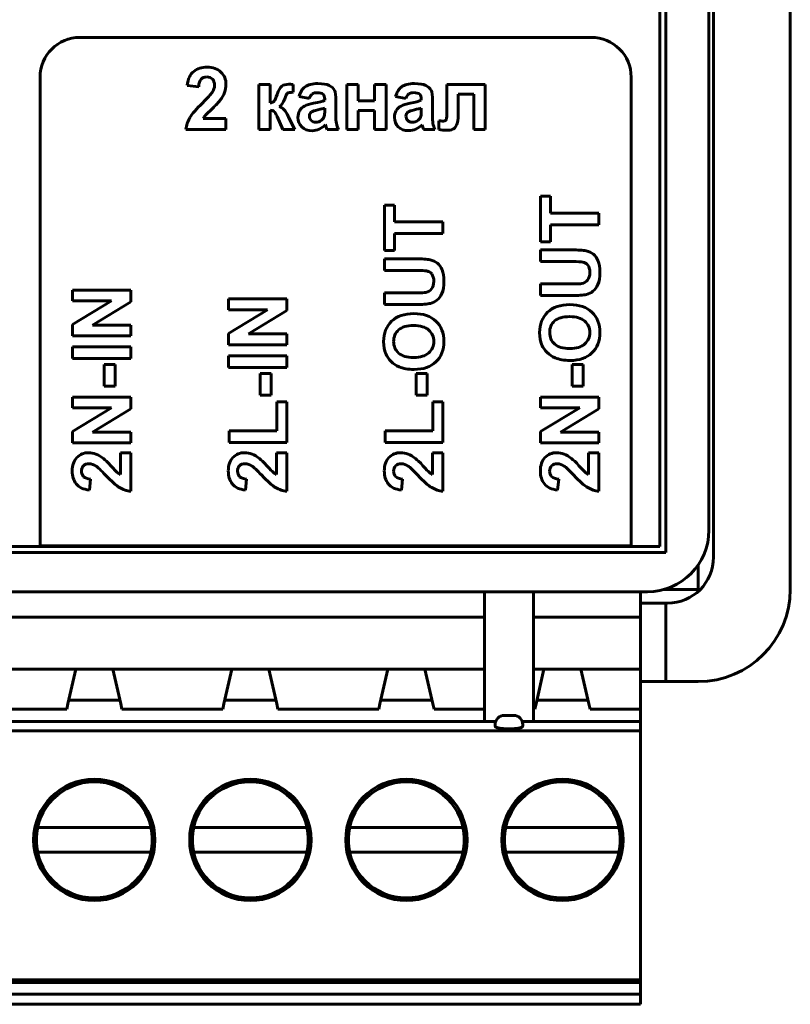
# Model space of a CAD drawing. Header units: millimetres. Extents: x -33 to 42, y -68 to 47.
# Tile 3 of 8: x 17 to 42, y -68 to -36. Entities that reach past the tile are written whole.
import ezdxf

# ---------------------------------------------------------------- set-up
doc = ezdxf.new("R2010")
doc.units = ezdxf.units.MM
doc.linetypes.add('K5LT_BASIC', pattern=[0])

msp = doc.modelspace()

# ---------------------------------------------------------------- linework, layer by layer
at = {"color": 150, "linetype": 'K5LT_BASIC', "lineweight": 60, "true_color": 0x0080ff}
for p, q in [((42.335, -54.069), (42.335, 43.831)), ((39.835, -53.019), (39.835, 42.781)), ((39.685, 41.856), (39.685, -52.144)), ((38.085, -52.669), (38.085, -8.919)), ((38.285, -52.869), (38.285, -8.719)), ((35.854, -36.109), (19.21, -36.109)), ((17.91, -37.409), (17.91, -52.649)), ((37.154, -52.649), (37.154, -37.409)), ((22.702, -37.677), (23.073, -37.715)), ((25.401, -37.644), (25.029, -37.644)), ((25.029, -37.644), (25.03, -39.109)), ((25.401, -38.243), (25.401, -37.644)), ((26.153, -37.898), (26.151, -37.643)), ((27.893, -37.644), (27.893, -39.109)), ((28.264, -37.644), (27.893, -37.644)), ((28.264, -38.18), (28.264, -37.644)), ((28.801, -37.644), (28.801, -38.18)), ((29.172, -37.644), (28.801, -37.644)), ((29.172, -39.109), (29.172, -37.644)), ((32.397, -37.644), (31.153, -37.644)), ((31.153, -37.644), (31.153, -38.492)), ((32.397, -39.108), (32.397, -37.644)), ((26.342, -38.034), (26.678, -38.096)), ((27.177, -38.119), (27.177, -38.158)), ((29.486, -38.033), (29.822, -38.095)), ((30.321, -38.118), (30.321, -38.157)), ((31.522, -38.616), (31.522, -37.957)), ((31.522, -37.957), (32.026, -37.957)), ((32.026, -37.957), (32.026, -39.108)), ((27.177, -38.486), (27.177, -38.409)), ((27.537, -38.628), (27.543, -38.177)), ((28.801, -38.18), (28.264, -38.18)), ((30.321, -38.486), (30.321, -38.409)), ((30.681, -38.628), (30.687, -38.176)), ((23.962, -38.751), (23.222, -38.751)), ((23.962, -39.109), (23.962, -38.751)), ((25.401, -39.109), (25.401, -38.483)), ((25.624, -38.684), (25.809, -39.109)), ((26.208, -39.109), (26.001, -38.705)), ((28.264, -39.109), (28.264, -38.494)), ((28.264, -38.494), (28.801, -38.494)), ((28.801, -38.494), (28.801, -39.109)), ((30.89, -38.825), (30.89, -39.109)), ((22.659, -39.109), (23.962, -39.109)), ((25.03, -39.109), (25.401, -39.109)), ((25.809, -39.109), (26.208, -39.109)), ((27.253, -39.109), (27.622, -39.109)), ((27.893, -39.109), (28.264, -39.109)), ((28.801, -39.109), (29.172, -39.109)), ((30.397, -39.109), (30.765, -39.109)), ((32.026, -39.108), (32.397, -39.108)), ((34.527, -41.274), (34.207, -41.274)), ((34.207, -41.274), (34.207, -42.758)), ((34.527, -41.825), (34.527, -41.274)), ((29.447, -41.565), (29.127, -41.565)), ((29.127, -41.565), (29.127, -43.049)), ((29.447, -42.116), (29.447, -41.565)), ((36.102, -41.825), (34.527, -41.825)), ((36.102, -42.204), (36.102, -41.825)), ((31.022, -42.116), (29.447, -42.116)), ((31.022, -42.495), (31.022, -42.116)), ((34.527, -42.758), (34.527, -42.204)), ((34.527, -42.204), (36.102, -42.204)), ((29.447, -43.049), (29.447, -42.495)), ((29.447, -42.495), (31.022, -42.495)), ((34.207, -42.758), (34.527, -42.758)), ((29.127, -43.049), (29.447, -43.049)), ((34.207, -43.025), (34.207, -43.404)), ((35.203, -43.025), (34.207, -43.025)), ((29.127, -43.316), (29.127, -43.694)), ((30.123, -43.316), (29.127, -43.316)), ((34.207, -43.404), (35.256, -43.404)), ((29.127, -43.694), (30.176, -43.694)), ((35.234, -44.133), (34.207, -44.133)), ((34.207, -44.133), (34.207, -44.511)), ((20.861, -44.331), (18.967, -44.331)), ((18.967, -44.331), (18.967, -44.681)), ((20.861, -44.71), (20.861, -44.331)), ((29.127, -44.423), (29.127, -44.802)), ((30.154, -44.423), (29.127, -44.423)), ((34.207, -44.511), (35.219, -44.511)), ((18.967, -44.681), (20.237, -44.681)), ((20.237, -44.681), (18.967, -45.451)), ((19.616, -45.468), (20.861, -44.71)), ((25.942, -44.622), (24.047, -44.622)), ((24.047, -44.622), (24.047, -44.972)), ((25.942, -45), (25.942, -44.622)), ((29.127, -44.802), (30.139, -44.802)), ((24.047, -44.972), (25.317, -44.972)), ((25.317, -44.972), (24.047, -45.742)), ((24.696, -45.759), (25.942, -45)), ((18.967, -45.451), (18.967, -45.818)), ((20.861, -45.468), (19.616, -45.468)), ((20.861, -45.818), (20.861, -45.468)), ((24.047, -45.742), (24.047, -46.109)), ((25.942, -45.759), (24.696, -45.759)), ((25.942, -46.109), (25.942, -45.759)), ((18.967, -45.818), (20.861, -45.818)), ((24.047, -46.109), (25.942, -46.109)), ((20.861, -46.178), (18.967, -46.178)), ((18.967, -46.178), (18.967, -46.557)), ((20.861, -46.557), (20.861, -46.178)), ((18.967, -46.557), (20.861, -46.557)), ((19.994, -46.753), (19.994, -47.458)), ((20.356, -46.753), (19.994, -46.753)), ((20.356, -47.458), (20.356, -46.753)), ((25.942, -46.469), (24.047, -46.469)), ((24.047, -46.469), (24.047, -46.848)), ((25.942, -46.848), (25.942, -46.469)), ((35.596, -46.753), (35.234, -46.753)), ((35.234, -46.753), (35.234, -47.458)), ((35.596, -47.458), (35.596, -46.753)), ((24.047, -46.848), (25.942, -46.848)), ((25.436, -47.044), (25.074, -47.044)), ((25.074, -47.044), (25.074, -47.749)), ((25.436, -47.749), (25.436, -47.044)), ((30.154, -47.044), (30.154, -47.749)), ((30.516, -47.044), (30.154, -47.044)), ((30.516, -47.749), (30.516, -47.044)), ((19.994, -47.458), (20.356, -47.458)), ((35.234, -47.458), (35.596, -47.458)), ((18.967, -47.814), (18.967, -48.164)), ((20.861, -47.814), (18.967, -47.814)), ((20.861, -48.192), (20.861, -47.814)), ((25.074, -47.749), (25.436, -47.749)), ((25.942, -47.973), (25.621, -47.973)), ((25.621, -47.973), (25.621, -48.911)), ((25.942, -49.29), (25.942, -47.973)), ((30.154, -47.749), (30.516, -47.749)), ((30.701, -47.973), (30.701, -48.911)), ((31.022, -47.973), (30.701, -47.973)), ((31.022, -49.29), (31.022, -47.973)), ((36.102, -47.814), (34.207, -47.814)), ((34.207, -47.814), (34.207, -48.164)), ((36.102, -48.192), (36.102, -47.814)), ((18.967, -48.164), (20.237, -48.164)), ((20.237, -48.164), (18.967, -48.934)), ((19.616, -48.951), (20.861, -48.192)), ((35.477, -48.164), (34.207, -48.934)), ((34.207, -48.164), (35.477, -48.164)), ((34.856, -48.951), (36.102, -48.192)), ((18.967, -48.934), (18.967, -49.301)), ((20.861, -48.951), (19.616, -48.951)), ((20.861, -49.301), (20.861, -48.951)), ((25.621, -48.911), (24.063, -48.911)), ((24.063, -48.911), (24.063, -49.29)), ((29.143, -48.911), (29.143, -49.29)), ((30.701, -48.911), (29.143, -48.911)), ((34.207, -48.934), (34.207, -49.301)), ((36.102, -48.951), (34.856, -48.951)), ((36.102, -49.301), (36.102, -48.951)), ((18.967, -49.301), (20.861, -49.301)), ((24.063, -49.29), (25.942, -49.29)), ((29.143, -49.29), (31.022, -49.29)), ((34.207, -49.301), (36.102, -49.301)), ((20.861, -49.622), (20.525, -49.622)), ((20.525, -49.622), (20.525, -50.336)), ((20.861, -50.879), (20.861, -49.622)), ((25.606, -49.622), (25.606, -50.336)), ((25.942, -49.622), (25.606, -49.622)), ((25.942, -50.879), (25.942, -49.622)), ((31.022, -49.622), (30.686, -49.622)), ((30.686, -49.622), (30.686, -50.336)), ((31.022, -50.879), (31.022, -49.622)), ((35.766, -49.622), (35.766, -50.336)), ((36.102, -49.622), (35.766, -49.622)), ((36.102, -50.879), (36.102, -49.622)), ((19.518, -50.837), (19.554, -50.479)), ((24.598, -50.837), (24.635, -50.479)), ((29.678, -50.837), (29.714, -50.479)), ((34.759, -50.837), (34.795, -50.479)), ((-29.215, -52.669), (38.085, -52.669)), ((17.91, -52.649), (37.154, -52.649)), ((-29.415, -52.869), (38.285, -52.869)), ((39.335, -54.069), (39.335, -53.274)), ((38.228, -54.069), (39.335, -54.069)), ((37.685, -54.144), (-28.815, -54.144)), ((32.375, -54.191), (32.375, -54.144)), ((32.375, -54.481), (32.375, -54.191)), ((33.975, -54.144), (33.975, -54.191)), ((33.975, -54.191), (33.975, -54.481)), ((37.455, -54.144), (37.455, -54.969)), ((32.375, -58.125), (32.375, -54.481)), ((33.975, -54.481), (33.975, -58.125)), ((37.455, -54.519), (38.285, -54.519)), ((38.285, -54.519), (38.285, -57.069)), ((38.285, -54.519), (38.335, -54.519)), ((32.375, -54.969), (-23.505, -54.969)), ((37.455, -54.969), (33.975, -54.969)), ((37.455, -54.969), (37.455, -56.669)), ((19.075, -56.669), (15.195, -56.669)), ((19.075, -56.669), (18.816, -57.794)), ((20.275, -56.669), (19.075, -56.669)), ((24.155, -56.669), (20.275, -56.669)), ((20.535, -57.794), (20.275, -56.669)), ((24.155, -56.669), (23.896, -57.794)), ((25.355, -56.669), (24.155, -56.669)), ((25.615, -57.794), (25.355, -56.669)), ((29.235, -56.669), (25.355, -56.669)), ((29.235, -56.669), (28.976, -57.794)), ((30.435, -56.669), (29.235, -56.669)), ((32.375, -56.669), (30.435, -56.669)), ((30.695, -57.794), (30.435, -56.669)), ((34.315, -56.669), (33.975, -56.669)), ((34.315, -56.669), (34.056, -57.794)), ((35.515, -56.669), (34.315, -56.669)), ((37.455, -56.669), (35.515, -56.669)), ((35.515, -56.669), (35.775, -57.794)), ((37.455, -56.669), (37.455, -57.794)), ((37.455, -57.069), (38.285, -57.069)), ((38.285, -57.069), (39.335, -57.069)), ((18.775, -57.969), (15.495, -57.969)), ((18.775, -57.969), (18.816, -57.794)), ((18.845, -57.669), (20.506, -57.669)), ((20.535, -57.794), (20.575, -57.969)), ((23.855, -57.969), (20.575, -57.969)), ((23.855, -57.969), (23.896, -57.794)), ((23.925, -57.669), (25.586, -57.669)), ((25.615, -57.794), (25.655, -57.969)), ((28.935, -57.969), (25.655, -57.969)), ((28.935, -57.969), (28.976, -57.794)), ((29.005, -57.669), (30.666, -57.669)), ((30.695, -57.794), (30.735, -57.969)), ((32.375, -57.969), (30.735, -57.969)), ((34.015, -57.969), (33.975, -57.969)), ((34.015, -57.969), (34.056, -57.794)), ((34.085, -57.669), (35.746, -57.669)), ((35.775, -57.794), (35.815, -57.969)), ((37.455, -57.969), (35.815, -57.969)), ((37.455, -57.969), (37.455, -57.794)), ((37.455, -57.969), (37.455, -58.369)), ((32.375, -58.369), (32.375, -58.125)), ((33.025, -58.169), (33.325, -58.169)), ((33.975, -58.125), (33.975, -58.369)), ((-23.872, -58.369), (32.742, -58.369)), ((32.725, -58.519), (32.725, -58.469)), ((33.608, -58.369), (37.455, -58.369)), ((33.625, -58.519), (33.625, -58.469)), ((37.455, -58.369), (37.455, -58.669)), ((-28.585, -58.669), (37.455, -58.669)), ((37.455, -58.669), (37.455, -59.169)), ((37.455, -59.169), (37.455, -66.777)), ((17.834, -61.819), (17.882, -61.819)), ((17.882, -61.819), (18.189, -61.819)), ((21.161, -61.819), (18.189, -61.819)), ((21.161, -61.819), (21.469, -61.819)), ((21.469, -61.819), (21.516, -61.819)), ((22.914, -61.819), (22.962, -61.819)), ((22.962, -61.819), (23.269, -61.819)), ((26.241, -61.819), (23.269, -61.819)), ((26.241, -61.819), (26.549, -61.819)), ((26.549, -61.819), (26.596, -61.819)), ((27.994, -61.819), (28.042, -61.819)), ((28.042, -61.819), (28.349, -61.819)), ((31.321, -61.819), (28.349, -61.819)), ((31.321, -61.819), (31.629, -61.819)), ((31.629, -61.819), (31.676, -61.819)), ((33.074, -61.819), (33.122, -61.819)), ((33.429, -61.819), (33.122, -61.819)), ((36.401, -61.819), (33.429, -61.819)), ((36.401, -61.819), (36.709, -61.819)), ((36.709, -61.819), (36.756, -61.819)), ((17.882, -62.619), (17.834, -62.619)), ((18.189, -62.619), (17.882, -62.619)), ((21.161, -62.619), (18.189, -62.619)), ((21.469, -62.619), (21.161, -62.619)), ((21.516, -62.619), (21.469, -62.619)), ((22.962, -62.619), (22.914, -62.619)), ((23.269, -62.619), (22.962, -62.619)), ((26.241, -62.619), (23.269, -62.619)), ((26.549, -62.619), (26.241, -62.619)), ((26.596, -62.619), (26.549, -62.619)), ((28.042, -62.619), (27.994, -62.619)), ((28.349, -62.619), (28.042, -62.619)), ((31.321, -62.619), (28.349, -62.619)), ((31.629, -62.619), (31.321, -62.619)), ((31.676, -62.619), (31.629, -62.619)), ((33.122, -62.619), (33.074, -62.619)), ((33.429, -62.619), (33.122, -62.619)), ((36.401, -62.619), (33.429, -62.619)), ((36.709, -62.619), (36.401, -62.619)), ((36.756, -62.619), (36.709, -62.619)), ((-28.585, -66.777), (37.455, -66.777)), ((-28.585, -66.856), (37.455, -66.856)), ((37.455, -66.777), (37.455, -66.856)), ((37.455, -66.856), (37.455, -67.239)), ((-28.585, -67.239), (37.455, -67.239)), ((37.455, -67.239), (37.455, -67.486)), ((-28.585, -67.569), (37.455, -67.569)), ((37.455, -67.486), (37.455, -67.569))]:
    msp.add_line(p, q, dxfattribs=at)
for centre, radius in [((19.675, -62.219), 1.975), ((19.675, -62.219), 1.89), ((24.755, -62.219), 1.975), ((24.755, -62.219), 1.89), ((29.835, -62.219), 1.975), ((29.835, -62.219), 1.89), ((34.915, -62.219), 1.975), ((34.915, -62.219), 1.89)]:
    msp.add_circle(centre, radius, dxfattribs=at)
for centre, radius, start, end in [((19.21, -37.409), 1.3, 90, 180), ((35.854, -37.409), 1.3, 0, 90), ((37.685, -52.144), 2, 270, 0), ((38.335, -53.019), 1.5, 270, 0), ((39.335, -54.069), 3, 270, 0), ((33.025, -58.469), 0.3, 90, 180.0001), ((33.325, -58.469), 0.3, 359.9999, 90), ((19.675, -62.219), 1.884, 167.7423, 192.2577), ((19.675, -62.219), 1.884, 347.7423, 12.2577), ((24.755, -62.219), 1.884, 167.7423, 192.2577), ((24.755, -62.219), 1.884, 347.7423, 12.2577), ((29.835, -62.219), 1.884, 167.7423, 192.2577), ((29.835, -62.219), 1.884, 347.7423, 12.2577), ((34.915, -62.219), 1.884, 167.7423, 192.2577), ((34.915, -62.219), 1.884, 347.7423, 12.2577)]:
    msp.add_arc(centre, radius, start, end, dxfattribs=at)
for points in [[(23.346, -37.077), (23.172, -37.077), (23.026, -37.124), (22.91, -37.217)], [(23.798, -37.239), (23.688, -37.131), (23.538, -37.077), (23.346, -37.077)], [(22.91, -37.217), (22.793, -37.31), (22.724, -37.463), (22.702, -37.677)], [(23.073, -37.715), (23.08, -37.602), (23.107, -37.521), (23.152, -37.472)], [(23.152, -37.472), (23.198, -37.424), (23.26, -37.399), (23.337, -37.399)], [(23.337, -37.399), (23.415, -37.399), (23.477, -37.422), (23.521, -37.469)], [(23.521, -37.469), (23.566, -37.515), (23.588, -37.581), (23.588, -37.668)], [(23.962, -37.641), (23.962, -37.481), (23.907, -37.347), (23.798, -37.239)], [(23.588, -37.668), (23.588, -37.747), (23.562, -37.826), (23.511, -37.906)], [(23.915, -37.902), (23.946, -37.819), (23.962, -37.732), (23.962, -37.641)], [(25.781, -37.697), (25.725, -37.737), (25.673, -37.829), (25.625, -37.973)], [(26.004, -37.636), (25.912, -37.636), (25.838, -37.656), (25.781, -37.697)], [(26.151, -37.643), (26.081, -37.638), (26.033, -37.636), (26.004, -37.636)], [(27.322, -37.674), (27.241, -37.633), (27.117, -37.613), (26.951, -37.613)], [(27.493, -37.83), (27.46, -37.767), (27.403, -37.715), (27.322, -37.674)], [(29.682, -37.716), (29.59, -37.785), (29.524, -37.89), (29.486, -38.033)], [(30.095, -37.613), (29.912, -37.613), (29.775, -37.647), (29.682, -37.716)], [(30.466, -37.674), (30.384, -37.633), (30.261, -37.613), (30.095, -37.613)], [(30.637, -37.83), (30.604, -37.767), (30.547, -37.715), (30.466, -37.674)], [(23.511, -37.906), (23.473, -37.964), (23.371, -38.074), (23.203, -38.237)], [(23.766, -38.161), (23.834, -38.07), (23.884, -37.984), (23.915, -37.902)], [(25.625, -37.973), (25.589, -38.081), (25.557, -38.151), (25.532, -38.183)], [(25.688, -38.356), (25.769, -38.325), (25.832, -38.242), (25.875, -38.108)], [(25.875, -38.108), (25.907, -38.007), (25.937, -37.947), (25.964, -37.927)], [(25.964, -37.927), (25.992, -37.908), (26.054, -37.898), (26.153, -37.898)], [(26.678, -38.096), (26.701, -38.027), (26.731, -37.978), (26.769, -37.951)], [(26.769, -37.951), (26.806, -37.923), (26.857, -37.91), (26.924, -37.91)], [(26.924, -37.91), (27.022, -37.909), (27.089, -37.925), (27.124, -37.957)], [(27.124, -37.957), (27.159, -37.99), (27.177, -38.044), (27.177, -38.119)], [(27.543, -38.177), (27.543, -38.008), (27.526, -37.893), (27.493, -37.83)], [(29.822, -38.095), (29.845, -38.026), (29.875, -37.978), (29.912, -37.951)], [(29.912, -37.951), (29.95, -37.923), (30.001, -37.909), (30.067, -37.909)], [(30.067, -37.909), (30.165, -37.909), (30.232, -37.925), (30.268, -37.957)], [(30.268, -37.957), (30.303, -37.99), (30.321, -38.043), (30.321, -38.118)], [(30.687, -38.176), (30.687, -38.008), (30.67, -37.893), (30.637, -37.83)], [(23.203, -38.237), (22.996, -38.439), (22.856, -38.601), (22.786, -38.722)], [(23.299, -38.643), (23.33, -38.606), (23.404, -38.532), (23.522, -38.419)], [(23.522, -38.419), (23.64, -38.307), (23.721, -38.221), (23.766, -38.161)], [(25.532, -38.183), (25.507, -38.215), (25.463, -38.235), (25.401, -38.243)], [(25.986, -38.676), (25.905, -38.497), (25.805, -38.39), (25.688, -38.356)], [(26.521, -38.343), (26.452, -38.378), (26.399, -38.427), (26.361, -38.492)], [(26.816, -38.253), (26.687, -38.279), (26.589, -38.309), (26.521, -38.343)], [(27.177, -38.158), (27.11, -38.187), (26.99, -38.219), (26.816, -38.253)], [(27.177, -38.409), (27.13, -38.425), (27.054, -38.445), (26.951, -38.468)], [(29.665, -38.343), (29.596, -38.377), (29.543, -38.427), (29.505, -38.492)], [(29.96, -38.253), (29.831, -38.278), (29.733, -38.309), (29.665, -38.343)], [(30.321, -38.157), (30.254, -38.187), (30.133, -38.219), (29.96, -38.253)], [(30.321, -38.409), (30.273, -38.425), (30.198, -38.445), (30.095, -38.468)], [(22.786, -38.722), (22.715, -38.844), (22.673, -38.973), (22.659, -39.109)], [(23.222, -38.751), (23.242, -38.716), (23.267, -38.68), (23.299, -38.643)], [(25.401, -38.483), (25.455, -38.483), (25.497, -38.495), (25.525, -38.519)], [(25.525, -38.519), (25.553, -38.544), (25.586, -38.599), (25.624, -38.684)], [(26.001, -38.705), (25.995, -38.695), (25.99, -38.686), (25.986, -38.676)], [(26.361, -38.492), (26.324, -38.557), (26.305, -38.631), (26.305, -38.713)], [(26.305, -38.713), (26.305, -38.838), (26.346, -38.942), (26.429, -39.023)], [(26.749, -38.536), (26.7, -38.572), (26.676, -38.617), (26.676, -38.672)], [(26.676, -38.672), (26.676, -38.727), (26.695, -38.773), (26.734, -38.813)], [(26.951, -38.468), (26.848, -38.491), (26.78, -38.514), (26.749, -38.536)], [(27.074, -38.803), (27.119, -38.768), (27.149, -38.726), (27.163, -38.675)], [(27.163, -38.675), (27.172, -38.642), (27.177, -38.579), (27.177, -38.486)], [(27.555, -38.913), (27.543, -38.852), (27.537, -38.757), (27.537, -38.628)], [(29.505, -38.492), (29.467, -38.556), (29.448, -38.63), (29.448, -38.713)], [(29.448, -38.713), (29.448, -38.838), (29.49, -38.941), (29.573, -39.023)], [(29.892, -38.535), (29.844, -38.571), (29.82, -38.617), (29.82, -38.672)], [(29.82, -38.672), (29.82, -38.726), (29.839, -38.773), (29.878, -38.812)], [(30.095, -38.468), (29.992, -38.491), (29.924, -38.514), (29.892, -38.535)], [(30.218, -38.803), (30.263, -38.768), (30.292, -38.725), (30.306, -38.674)], [(30.306, -38.674), (30.316, -38.641), (30.321, -38.578), (30.321, -38.486)], [(30.699, -38.912), (30.687, -38.851), (30.681, -38.756), (30.681, -38.628)], [(31.153, -38.492), (31.153, -38.649), (31.147, -38.745), (31.136, -38.78)], [(31.466, -38.969), (31.503, -38.901), (31.522, -38.783), (31.522, -38.616)], [(26.429, -39.023), (26.512, -39.105), (26.626, -39.146), (26.77, -39.146)], [(26.734, -38.813), (26.773, -38.852), (26.822, -38.872), (26.882, -38.872)], [(26.882, -38.872), (26.949, -38.872), (27.013, -38.849), (27.074, -38.803)], [(27.001, -39.097), (27.073, -39.064), (27.141, -39.016), (27.204, -38.951)], [(27.204, -38.951), (27.207, -38.958), (27.211, -38.973), (27.217, -38.996)], [(27.217, -38.996), (27.231, -39.046), (27.244, -39.084), (27.253, -39.109)], [(27.622, -39.109), (27.589, -39.039), (27.567, -38.974), (27.555, -38.913)], [(29.573, -39.023), (29.656, -39.104), (29.77, -39.145), (29.914, -39.145)], [(29.878, -38.812), (29.917, -38.852), (29.966, -38.872), (30.026, -38.872)], [(30.026, -38.872), (30.093, -38.872), (30.157, -38.849), (30.218, -38.803)], [(30.145, -39.096), (30.217, -39.064), (30.285, -39.015), (30.348, -38.951)], [(30.348, -38.951), (30.351, -38.958), (30.355, -38.973), (30.361, -38.996)], [(30.361, -38.996), (30.375, -39.046), (30.387, -39.083), (30.397, -39.109)], [(30.765, -39.109), (30.733, -39.039), (30.711, -38.974), (30.699, -38.912)], [(30.953, -38.828), (30.919, -38.826), (30.898, -38.825), (30.89, -38.825)], [(31.043, -38.832), (31.022, -38.832), (30.991, -38.831), (30.953, -38.828)], [(31.136, -38.78), (31.124, -38.814), (31.094, -38.832), (31.043, -38.832)], [(31.342, -39.102), (31.388, -39.081), (31.429, -39.037), (31.466, -38.969)], [(26.77, -39.146), (26.852, -39.146), (26.929, -39.129), (27.001, -39.097)], [(29.914, -39.145), (29.996, -39.145), (30.072, -39.129), (30.145, -39.096)], [(30.89, -39.109), (30.987, -39.125), (31.066, -39.134), (31.125, -39.134)], [(31.125, -39.134), (31.225, -39.134), (31.298, -39.123), (31.342, -39.102)], [(35.686, -43.055), (35.592, -43.035), (35.431, -43.025), (35.203, -43.025)], [(35.924, -43.168), (35.859, -43.113), (35.78, -43.076), (35.686, -43.055)], [(36.078, -43.387), (36.04, -43.296), (35.989, -43.222), (35.924, -43.168)], [(30.606, -43.346), (30.512, -43.326), (30.351, -43.316), (30.123, -43.316)], [(30.844, -43.459), (30.779, -43.404), (30.7, -43.367), (30.606, -43.346)], [(30.998, -43.678), (30.96, -43.586), (30.909, -43.513), (30.844, -43.459)], [(35.256, -43.404), (35.406, -43.404), (35.513, -43.409), (35.578, -43.42)], [(35.578, -43.42), (35.643, -43.431), (35.697, -43.463), (35.741, -43.517)], [(35.741, -43.517), (35.786, -43.571), (35.808, -43.651), (35.808, -43.757)], [(36.136, -43.746), (36.136, -43.598), (36.117, -43.479), (36.078, -43.387)], [(30.176, -43.694), (30.326, -43.694), (30.433, -43.7), (30.498, -43.711)], [(30.498, -43.711), (30.563, -43.722), (30.617, -43.754), (30.661, -43.808)], [(30.661, -43.808), (30.706, -43.862), (30.728, -43.942), (30.728, -44.048)], [(31.056, -44.037), (31.056, -43.889), (31.037, -43.77), (30.998, -43.678)], [(35.808, -43.757), (35.808, -43.862), (35.785, -43.944), (35.737, -44.004)], [(36.073, -44.151), (36.115, -44.059), (36.136, -43.924), (36.136, -43.746)], [(30.728, -44.048), (30.728, -44.153), (30.704, -44.235), (30.657, -44.295)], [(30.993, -44.442), (31.035, -44.35), (31.056, -44.215), (31.056, -44.037)], [(35.55, -44.119), (35.502, -44.128), (35.397, -44.133), (35.234, -44.133)], [(35.737, -44.004), (35.691, -44.065), (35.628, -44.102), (35.55, -44.119)], [(35.91, -44.369), (35.977, -44.315), (36.032, -44.243), (36.073, -44.151)], [(30.47, -44.41), (30.422, -44.419), (30.317, -44.423), (30.154, -44.423)], [(30.657, -44.295), (30.611, -44.356), (30.548, -44.393), (30.47, -44.41)], [(30.83, -44.66), (30.897, -44.606), (30.951, -44.534), (30.993, -44.442)], [(35.219, -44.511), (35.431, -44.511), (35.592, -44.499), (35.7, -44.474)], [(35.7, -44.474), (35.774, -44.457), (35.843, -44.422), (35.91, -44.369)], [(30.139, -44.802), (30.351, -44.802), (30.511, -44.79), (30.62, -44.765)], [(30.62, -44.765), (30.693, -44.748), (30.763, -44.713), (30.83, -44.66)], [(35.157, -44.806), (34.848, -44.806), (34.607, -44.889), (34.433, -45.054)], [(35.876, -45.053), (35.704, -44.888), (35.464, -44.806), (35.157, -44.806)], [(30.077, -45.097), (29.768, -45.097), (29.527, -45.18), (29.353, -45.345)], [(30.796, -45.344), (30.623, -45.179), (30.383, -45.097), (30.077, -45.097)], [(34.433, -45.054), (34.26, -45.22), (34.173, -45.441), (34.173, -45.717)], [(36.136, -45.711), (36.136, -45.437), (36.05, -45.217), (35.876, -45.053)], [(29.353, -45.345), (29.18, -45.511), (29.093, -45.732), (29.093, -46.008)], [(30.068, -45.486), (29.85, -45.486), (29.688, -45.534), (29.581, -45.628)], [(30.563, -45.631), (30.453, -45.535), (30.288, -45.486), (30.068, -45.486)], [(31.056, -46.002), (31.056, -45.728), (30.969, -45.508), (30.796, -45.344)], [(34.662, -45.337), (34.554, -45.431), (34.501, -45.556), (34.501, -45.712)], [(35.148, -45.195), (34.93, -45.195), (34.768, -45.243), (34.662, -45.337)], [(35.643, -45.34), (35.533, -45.244), (35.368, -45.195), (35.148, -45.195)], [(35.808, -45.712), (35.808, -45.561), (35.753, -45.438), (35.643, -45.34)], [(29.581, -45.628), (29.474, -45.722), (29.421, -45.847), (29.421, -46.003)], [(30.728, -46.003), (30.728, -45.852), (30.673, -45.729), (30.563, -45.631)], [(34.173, -45.717), (34.173, -45.869), (34.198, -46.004), (34.248, -46.12)], [(34.501, -45.712), (34.501, -45.868), (34.555, -45.994), (34.663, -46.089)], [(35.642, -46.086), (35.752, -45.988), (35.808, -45.863), (35.808, -45.712)], [(35.878, -46.376), (36.05, -46.211), (36.136, -45.99), (36.136, -45.711)], [(29.093, -46.008), (29.093, -46.16), (29.118, -46.295), (29.168, -46.411)], [(29.421, -46.003), (29.421, -46.159), (29.475, -46.285), (29.583, -46.38)], [(30.562, -46.377), (30.672, -46.279), (30.728, -46.154), (30.728, -46.003)], [(30.798, -46.667), (30.97, -46.502), (31.056, -46.281), (31.056, -46.002)], [(34.248, -46.12), (34.285, -46.208), (34.342, -46.288), (34.419, -46.362)], [(29.168, -46.411), (29.205, -46.499), (29.262, -46.579), (29.339, -46.653)], [(34.419, -46.362), (34.496, -46.436), (34.583, -46.494), (34.679, -46.536)], [(29.339, -46.653), (29.416, -46.727), (29.502, -46.785), (29.599, -46.827)], [(19.485, -49.622), (19.335, -49.622), (19.209, -49.675), (19.108, -49.781)], [(19.729, -49.668), (19.652, -49.638), (19.571, -49.622), (19.485, -49.622)], [(24.565, -49.622), (24.415, -49.622), (24.289, -49.675), (24.188, -49.781)], [(24.81, -49.668), (24.732, -49.638), (24.651, -49.622), (24.565, -49.622)], [(29.645, -49.622), (29.495, -49.622), (29.369, -49.675), (29.268, -49.781)], [(29.89, -49.668), (29.812, -49.638), (29.731, -49.622), (29.645, -49.622)], [(34.725, -49.622), (34.575, -49.622), (34.449, -49.675), (34.348, -49.781)], [(34.97, -49.668), (34.892, -49.638), (34.811, -49.622), (34.725, -49.622)], [(19.108, -49.781), (19.007, -49.886), (18.956, -50.031), (18.956, -50.216)], [(19.972, -49.811), (19.887, -49.746), (19.807, -49.698), (19.729, -49.668)], [(20.215, -50.047), (20.109, -49.933), (20.028, -49.855), (19.972, -49.811)], [(24.188, -49.781), (24.087, -49.886), (24.037, -50.031), (24.037, -50.216)], [(25.052, -49.811), (24.968, -49.746), (24.887, -49.698), (24.81, -49.668)], [(25.295, -50.047), (25.189, -49.933), (25.109, -49.855), (25.052, -49.811)], [(29.268, -49.781), (29.167, -49.886), (29.117, -50.031), (29.117, -50.216)], [(30.132, -49.811), (30.047, -49.746), (29.967, -49.698), (29.89, -49.668)], [(30.375, -50.047), (30.269, -49.933), (30.189, -49.855), (30.132, -49.811)], [(34.348, -49.781), (34.247, -49.886), (34.197, -50.031), (34.197, -50.216)], [(35.212, -49.811), (35.128, -49.746), (35.047, -49.698), (34.97, -49.668)], [(35.455, -50.047), (35.349, -49.933), (35.269, -49.855), (35.212, -49.811)], [(18.956, -50.216), (18.956, -50.385), (19, -50.525), (19.087, -50.637)], [(19.258, -50.225), (19.258, -50.149), (19.28, -50.09), (19.323, -50.048)], [(19.327, -50.403), (19.281, -50.359), (19.258, -50.3), (19.258, -50.225)], [(19.323, -50.048), (19.367, -50.004), (19.429, -49.983), (19.51, -49.983)], [(19.51, -49.983), (19.584, -49.983), (19.658, -50.008), (19.733, -50.057)], [(19.733, -50.057), (19.787, -50.094), (19.891, -50.192), (20.043, -50.354)], [(20.424, -50.262), (20.39, -50.232), (20.32, -50.16), (20.215, -50.047)], [(20.525, -50.336), (20.493, -50.317), (20.459, -50.293), (20.424, -50.262)], [(24.037, -50.216), (24.037, -50.385), (24.08, -50.525), (24.167, -50.637)], [(24.338, -50.225), (24.338, -50.149), (24.36, -50.09), (24.403, -50.048)], [(24.407, -50.403), (24.361, -50.359), (24.338, -50.3), (24.338, -50.225)], [(24.403, -50.048), (24.447, -50.004), (24.509, -49.983), (24.59, -49.983)], [(24.59, -49.983), (24.664, -49.983), (24.738, -50.008), (24.813, -50.057)], [(24.813, -50.057), (24.867, -50.094), (24.971, -50.192), (25.124, -50.354)], [(25.505, -50.262), (25.47, -50.232), (25.4, -50.16), (25.295, -50.047)], [(25.606, -50.336), (25.573, -50.317), (25.539, -50.293), (25.505, -50.262)], [(29.117, -50.216), (29.117, -50.385), (29.16, -50.525), (29.247, -50.637)], [(29.418, -50.225), (29.418, -50.149), (29.44, -50.09), (29.483, -50.048)], [(29.487, -50.403), (29.441, -50.359), (29.418, -50.3), (29.418, -50.225)], [(29.483, -50.048), (29.527, -50.004), (29.589, -49.983), (29.67, -49.983)], [(29.67, -49.983), (29.744, -49.983), (29.818, -50.008), (29.893, -50.057)], [(29.893, -50.057), (29.947, -50.094), (30.051, -50.192), (30.204, -50.354)], [(30.585, -50.262), (30.55, -50.232), (30.48, -50.16), (30.375, -50.047)], [(30.686, -50.336), (30.653, -50.317), (30.619, -50.293), (30.585, -50.262)], [(34.197, -50.216), (34.197, -50.385), (34.24, -50.525), (34.327, -50.637)], [(34.498, -50.225), (34.498, -50.149), (34.52, -50.09), (34.564, -50.048)], [(34.567, -50.403), (34.521, -50.359), (34.498, -50.3), (34.498, -50.225)], [(34.564, -50.048), (34.607, -50.004), (34.669, -49.983), (34.751, -49.983)], [(34.751, -49.983), (34.824, -49.983), (34.898, -50.008), (34.973, -50.057)], [(34.973, -50.057), (35.028, -50.094), (35.131, -50.192), (35.284, -50.354)], [(35.665, -50.262), (35.63, -50.232), (35.56, -50.16), (35.455, -50.047)], [(35.766, -50.336), (35.733, -50.317), (35.699, -50.293), (35.665, -50.262)], [(19.554, -50.479), (19.448, -50.473), (19.372, -50.447), (19.327, -50.403)], [(20.043, -50.354), (20.233, -50.554), (20.384, -50.689), (20.498, -50.757)], [(24.635, -50.479), (24.528, -50.473), (24.452, -50.447), (24.407, -50.403)], [(25.124, -50.354), (25.313, -50.554), (25.465, -50.689), (25.579, -50.757)], [(29.714, -50.479), (29.608, -50.473), (29.532, -50.447), (29.487, -50.403)], [(30.204, -50.354), (30.393, -50.554), (30.544, -50.689), (30.659, -50.757)], [(34.795, -50.479), (34.688, -50.473), (34.613, -50.447), (34.567, -50.403)], [(35.284, -50.354), (35.473, -50.554), (35.625, -50.689), (35.739, -50.757)], [(19.087, -50.637), (19.174, -50.749), (19.318, -50.816), (19.518, -50.837)], [(20.498, -50.757), (20.613, -50.825), (20.734, -50.866), (20.861, -50.879)], [(24.167, -50.637), (24.254, -50.749), (24.398, -50.816), (24.598, -50.837)], [(25.579, -50.757), (25.693, -50.825), (25.814, -50.866), (25.942, -50.879)], [(29.247, -50.637), (29.334, -50.749), (29.478, -50.816), (29.678, -50.837)], [(30.659, -50.757), (30.773, -50.825), (30.894, -50.866), (31.022, -50.879)], [(34.327, -50.637), (34.415, -50.749), (34.558, -50.816), (34.759, -50.837)], [(35.739, -50.757), (35.853, -50.825), (35.974, -50.866), (36.102, -50.879)]]:
    msp.add_open_spline(points, degree=3, dxfattribs=at)
for points, knots in [([(26.951, -37.613), (26.769, -37.613), (26.631, -37.648), (26.446, -37.785), (26.38, -37.891), (26.342, -38.034)], [0, 0, 0, 0, 1.5, 1.5, 3, 3, 3, 3]), ([(34.663, -46.089), (34.772, -46.185), (34.935, -46.233), (35.153, -46.233), (35.368, -46.233), (35.531, -46.184), (35.642, -46.086)], [0, 0, 0, 0, 2, 2, 2, 4, 4, 4, 4]), ([(29.583, -46.38), (29.692, -46.476), (29.855, -46.524), (30.073, -46.524), (30.288, -46.524), (30.45, -46.475), (30.562, -46.377)], [0, 0, 0, 0, 2, 2, 2, 4, 4, 4, 4]), ([(34.679, -46.536), (34.811, -46.593), (34.973, -46.622), (35.166, -46.622), (35.469, -46.622), (35.706, -46.54), (35.878, -46.376)], [0, 0, 0, 0, 2, 2, 2, 4, 4, 4, 4]), ([(29.599, -46.827), (29.73, -46.884), (29.893, -46.913), (30.086, -46.913), (30.388, -46.913), (30.626, -46.831), (30.798, -46.667)], [0, 0, 0, 0, 2, 2, 2, 4, 4, 4, 4]), ([(32.725, -58.519), (32.725, -58.523), (32.73, -58.538), (32.772, -58.563), (32.875, -58.588), (33.016, -58.605), (33.176, -58.611), (33.336, -58.605), (33.476, -58.588), (33.58, -58.563), (33.62, -58.538), (33.625, -58.523), (33.625, -58.519)], [0.135506, 0.135506, 0.135506, 0.135506, 0.1666667, 0.25, 0.3333333, 0.4166667, 0.5, 0.5833333, 0.6666667, 0.75, 0.8333333, 0.8640245, 0.8640245, 0.8640245, 0.8640245])]:
    msp.add_open_spline(points, degree=3, knots=knots, dxfattribs=at)

doc.saveas('drawing.dxf')
